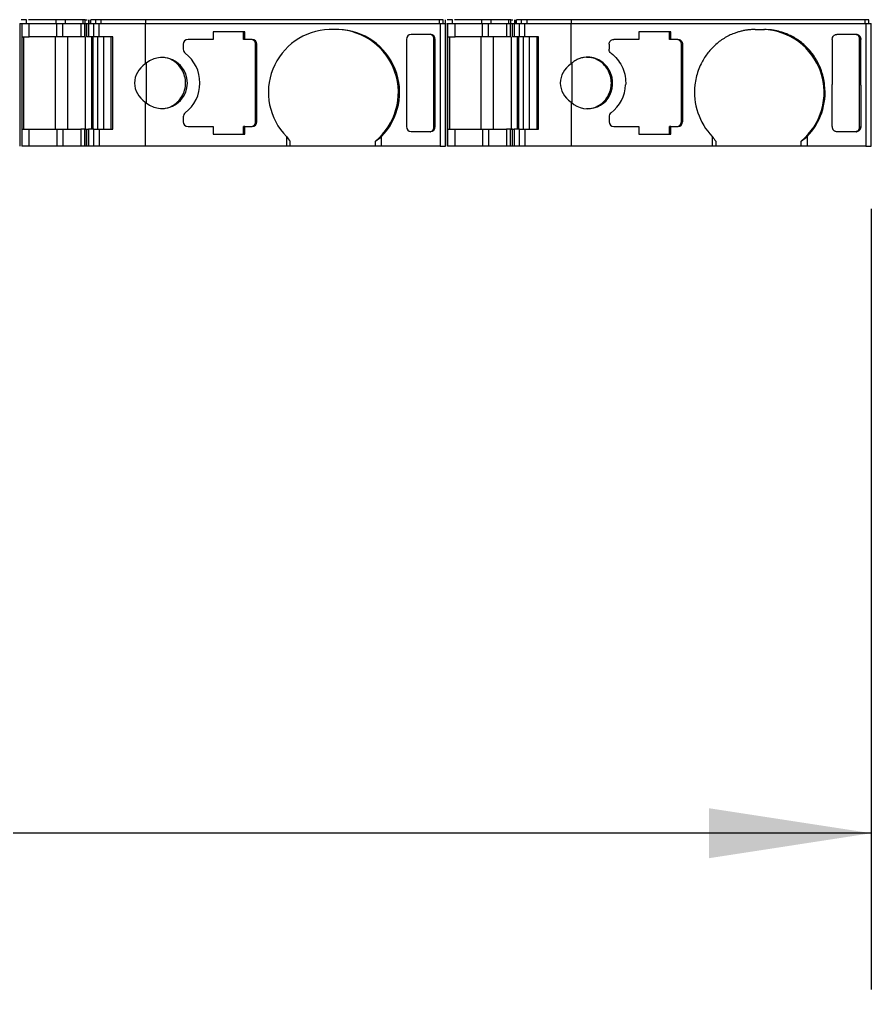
# Model space of a CAD drawing. Header units: millimetres. Extents: x 13 to 546, y 13 to 419.
# Tile 4 of 9: x 209 to 243, y 306 to 346. Entities that reach past the tile are written whole.
import ezdxf

# ---------------------------------------------------------------- set-up
doc = ezdxf.new("R2010")
doc.units = ezdxf.units.MM
doc.header["$LTSCALE"] = 2
doc.linetypes.add('SLD-Solid', pattern=[0])
doc.layers.add('DIMENSIONS', color=140, linetype='SLD-Solid', lineweight=25)
doc.styles.add('SLDTEXTSTYLE0', font='TXT', dxfattribs={"width": 0.7})
doc.dimstyles.new('SLDDIMSTYLE2', dxfattribs={"dimtxt": 4.316016, "dimasz": 6.604, "dimexe": 0, "dimexo": 0.0625, "dimgap": 1.079004, "dimtad": 0, "dimtih": 1, "dimtoh": 1, "dimrnd": 1e-09, "dimzin": 4, "dimdsep": 46, "dimtxsty": 'SLDTEXTSTYLE0', "dimsah": 1, "dimcen": 0.09, "dimadec": 0, "dimazin": 1, "dimtfac": 1, "dimtofl": 0, "dimtmove": 0, "dimatfit": 3, "dimfxl": 0, "dimfrac": 2, "dimtolj": 1, "dimtzin": 12, "dimarcsym": 0})

# ---------------------------------------------------------------- blocks, each defined once
blk = doc.blocks.new('_D_4')
at = {"layer": 'DIMENSIONS'}
for p, q in [((142.213, 338.249), (142.213, 306.504)), ((243.239, 338.249), (243.239, 306.504)), ((142.213, 312.854), (183.789, 312.854)), ((189.637, 312.854), (188.188, 312.854)), ((188.188, 312.854), (188.188, 305.995)), ((202.463, 312.854), (203.912, 312.854)), ((203.912, 312.854), (203.912, 305.995)), ((243.239, 312.854), (208.31, 312.854)), ((188.188, 305.995), (189.637, 305.995)), ((203.912, 305.995), (202.463, 305.995))]:
    blk.add_line(p, q, dxfattribs=at)
for points in [[(142.213, 312.854), (148.817, 311.838), (148.817, 313.87)], [(243.239, 312.854), (236.635, 313.87), (236.635, 311.838)]]:
    blk.add_solid(points, dxfattribs=at)
at = {"layer": 'DIMENSIONS', "char_height": 4.2333, "attachment_point": 1, "style": 'SLDTEXTSTYLE0'}
for s, insert in [('101.0', (187.842, 319.277)), ('3.98', (189.637, 311.452))]:
    blk.add_mtext(s, dxfattribs=dict(at, insert=insert))

msp = doc.modelspace()

# ---------------------------------------------------------------- linework, layer by layer
for p, q in [((208.58, 345.789), (208.58, 340.789)), ((208.58, 345.789), (208.667, 345.789)), ((208.862, 345.939), (208.643, 345.939)), ((208.667, 345.789), (208.667, 340.789)), ((208.667, 345.789), (208.969, 345.789)), ((208.862, 345.789), (208.862, 345.939)), ((210.061, 345.939), (208.943, 345.939)), ((208.969, 345.239), (208.969, 345.789)), ((208.969, 345.789), (210.087, 345.789)), ((210.061, 345.789), (210.061, 345.939)), ((210.087, 345.239), (210.087, 345.789)), ((210.087, 345.789), (210.332, 345.789)), ((210.332, 345.239), (210.332, 345.789)), ((210.332, 345.789), (211.067, 345.789)), ((210.428, 345.939), (210.428, 345.789)), ((211.164, 345.939), (210.428, 345.939)), ((211.067, 345.789), (211.067, 345.239)), ((211.067, 345.789), (211.231, 345.789)), ((211.164, 345.789), (211.164, 345.939)), ((211.231, 345.239), (211.231, 345.789)), ((211.231, 345.789), (211.298, 345.789)), ((211.246, 345.789), (211.246, 345.939)), ((211.246, 345.939), (211.32, 345.939)), ((211.298, 345.789), (211.298, 345.239)), ((211.298, 345.789), (211.305, 345.789)), ((211.305, 345.239), (211.305, 345.789)), ((211.305, 345.789), (211.377, 345.789)), ((211.377, 345.789), (211.377, 345.239)), ((211.377, 345.789), (211.595, 345.789)), ((211.398, 345.939), (211.398, 345.789)), ((211.401, 345.789), (211.401, 345.939)), ((211.473, 345.789), (211.473, 345.939)), ((211.595, 345.239), (211.595, 345.789)), ((211.595, 345.789), (211.812, 345.789)), ((211.674, 345.789), (211.674, 345.939)), ((211.899, 345.939), (211.674, 345.939)), ((211.812, 345.239), (211.812, 345.789)), ((211.812, 345.789), (213.693, 345.789)), ((211.899, 345.789), (211.899, 345.939)), ((213.71, 345.939), (211.899, 345.939)), ((213.693, 345.789), (213.693, 344.147)), ((213.693, 345.789), (225.688, 345.789)), ((213.71, 345.789), (213.71, 345.939)), ((225.662, 345.939), (213.71, 345.939)), ((225.662, 345.789), (225.662, 345.939)), ((225.688, 345.789), (225.688, 340.789)), ((225.688, 345.789), (225.91, 345.789)), ((225.81, 345.789), (225.81, 345.939)), ((225.81, 345.789), (225.81, 345.939)), ((225.89, 345.939), (225.89, 345.789)), ((225.91, 340.789), (225.91, 345.789)), ((225.91, 345.789), (225.91, 340.789)), ((225.958, 345.789), (225.996, 345.789)), ((226.19, 345.939), (225.971, 345.939)), ((225.996, 345.789), (225.996, 340.789)), ((225.996, 345.789), (226.297, 345.789)), ((226.19, 345.789), (226.19, 345.939)), ((227.389, 345.939), (226.271, 345.939)), ((226.297, 345.239), (226.297, 345.789)), ((226.297, 345.789), (227.415, 345.789)), ((227.389, 345.789), (227.389, 345.939)), ((227.415, 345.239), (227.415, 345.789)), ((227.415, 345.789), (227.66, 345.789)), ((227.66, 345.239), (227.66, 345.789)), ((227.66, 345.789), (228.396, 345.789)), ((227.757, 345.939), (227.757, 345.789)), ((228.492, 345.939), (227.757, 345.939)), ((228.396, 345.789), (228.396, 345.239)), ((228.396, 345.789), (228.559, 345.789)), ((228.492, 345.789), (228.492, 345.939)), ((228.559, 345.239), (228.559, 345.789)), ((228.559, 345.789), (228.626, 345.789)), ((228.574, 345.789), (228.574, 345.939)), ((228.574, 345.939), (228.649, 345.939)), ((228.626, 345.789), (228.626, 345.239)), ((228.626, 345.789), (228.633, 345.789)), ((228.633, 345.239), (228.633, 345.789)), ((228.633, 345.789), (228.705, 345.789)), ((228.705, 345.789), (228.705, 345.239)), ((228.705, 345.789), (228.924, 345.789)), ((228.726, 345.939), (228.726, 345.789)), ((228.73, 345.789), (228.73, 345.939)), ((228.802, 345.789), (228.802, 345.939)), ((228.924, 345.239), (228.924, 345.789)), ((228.924, 345.789), (229.141, 345.789)), ((229.003, 345.789), (229.003, 345.939)), ((229.227, 345.939), (229.003, 345.939)), ((229.141, 345.239), (229.141, 345.789)), ((229.141, 345.789), (231.021, 345.789)), ((229.227, 345.789), (229.227, 345.939)), ((231.038, 345.939), (229.227, 345.939)), ((231.021, 344.147), (231.021, 345.789)), ((231.021, 345.789), (243.017, 345.789)), ((231.038, 345.789), (231.038, 345.939)), ((242.991, 345.939), (231.038, 345.939)), ((242.991, 345.789), (242.991, 345.939)), ((243.017, 345.789), (243.017, 340.789)), ((243.017, 345.789), (243.239, 345.789)), ((243.139, 345.789), (243.139, 345.939)), ((243.139, 345.789), (243.139, 345.939)), ((243.239, 340.789), (243.239, 345.789)), ((243.239, 340.789), (243.239, 345.789)), ((208.667, 345.239), (208.969, 345.239)), ((208.755, 341.489), (208.755, 345.239)), ((210.087, 345.239), (208.969, 345.239)), ((210.035, 341.489), (210.035, 345.239)), ((211.067, 345.239), (210.332, 345.239)), ((210.525, 345.239), (210.525, 341.489)), ((211.261, 341.489), (211.261, 345.239)), ((211.377, 345.239), (211.305, 345.239)), ((211.498, 345.239), (211.498, 341.489)), ((211.57, 341.489), (211.57, 345.239)), ((211.812, 345.239), (211.595, 345.239)), ((211.742, 345.239), (211.742, 341.489)), ((212.369, 345.239), (211.812, 345.239)), ((211.986, 345.239), (211.986, 341.489)), ((212.292, 345.239), (212.292, 341.489)), ((212.369, 341.489), (212.369, 345.239)), ((217.745, 345.439), (216.449, 345.439)), ((216.449, 345.439), (216.449, 345.139)), ((217.693, 345.139), (217.693, 345.439)), ((217.745, 345.139), (217.745, 345.439)), ((221.565, 345.539), (221.178, 345.539)), ((225.292, 345.339), (224.511, 345.339)), ((225.352, 345.329), (225.3, 345.347)), ((225.996, 345.239), (226.297, 345.239)), ((226.084, 341.489), (226.084, 345.239)), ((227.415, 345.239), (226.297, 345.239)), ((227.364, 341.489), (227.364, 345.239)), ((228.396, 345.239), (227.66, 345.239)), ((227.853, 345.239), (227.853, 341.489)), ((228.589, 341.489), (228.589, 345.239)), ((228.705, 345.239), (228.633, 345.239)), ((228.826, 345.239), (228.826, 341.489)), ((228.898, 341.489), (228.898, 345.239)), ((229.141, 345.239), (228.924, 345.239)), ((229.07, 345.239), (229.07, 341.489)), ((229.697, 345.239), (229.141, 345.239)), ((229.314, 345.239), (229.314, 341.489)), ((229.62, 345.239), (229.62, 341.489)), ((229.697, 341.489), (229.697, 345.239)), ((235.073, 345.439), (233.778, 345.439)), ((233.778, 345.439), (233.778, 345.139)), ((235.021, 345.139), (235.021, 345.439)), ((235.073, 345.139), (235.073, 345.439)), ((238.507, 345.539), (238.893, 345.539)), ((242.62, 345.34), (241.839, 345.34)), ((215.238, 344.939), (215.238, 344.739)), ((216.449, 345.139), (215.431, 345.139)), ((217.745, 345.139), (217.693, 345.139)), ((218.039, 345.139), (217.745, 345.139)), ((218.181, 341.789), (218.181, 344.939)), ((218.232, 344.939), (218.181, 344.939)), ((218.232, 341.789), (218.232, 344.939)), ((224.318, 345.138), (224.318, 341.59)), ((225.433, 341.572), (225.433, 345.156)), ((225.485, 345.138), (225.433, 345.156)), ((225.485, 341.59), (225.485, 345.138)), ((232.564, 344.939), (232.564, 344.739)), ((233.778, 345.139), (232.76, 345.139)), ((235.073, 345.139), (235.021, 345.139)), ((235.368, 345.139), (235.073, 345.139)), ((235.509, 341.789), (235.509, 344.939)), ((235.561, 344.939), (235.509, 344.939)), ((235.561, 344.939), (235.561, 341.789)), ((241.646, 345.139), (241.646, 343.309)), ((242.762, 341.572), (242.762, 345.156)), ((242.762, 345.156), (242.813, 345.138)), ((242.813, 343.301), (242.813, 345.138)), ((213.727, 344.177), (213.727, 342.551)), ((231.055, 344.17), (231.055, 342.551)), ((241.646, 343.289), (241.646, 343.309)), ((241.646, 341.59), (241.646, 343.289)), ((242.813, 343.281), (242.813, 343.301)), ((242.813, 343.281), (242.813, 341.59)), ((213.693, 342.581), (213.693, 340.789)), ((231.021, 342.581), (231.021, 340.789)), ((215.238, 341.989), (215.238, 341.789)), ((232.566, 341.989), (232.566, 341.789)), ((215.431, 341.589), (216.449, 341.589)), ((216.449, 341.589), (216.449, 341.289)), ((217.693, 341.289), (217.693, 341.589)), ((217.745, 341.589), (217.693, 341.589)), ((217.745, 341.289), (217.745, 341.589)), ((217.745, 341.589), (218.039, 341.589)), ((218.232, 341.789), (218.181, 341.789)), ((225.485, 341.59), (225.433, 341.572)), ((232.76, 341.589), (233.778, 341.589)), ((233.778, 341.589), (233.778, 341.289)), ((235.021, 341.289), (235.021, 341.589)), ((235.073, 341.589), (235.021, 341.589)), ((235.073, 341.289), (235.073, 341.589)), ((235.073, 341.589), (235.368, 341.589)), ((235.561, 341.789), (235.509, 341.789)), ((242.762, 341.572), (242.813, 341.59)), ((208.667, 341.489), (208.969, 341.489)), ((208.969, 340.789), (208.969, 341.489)), ((208.969, 341.489), (210.087, 341.489)), ((210.087, 341.489), (210.087, 340.789)), ((210.087, 341.489), (210.332, 341.489)), ((210.332, 341.489), (210.332, 340.789)), ((210.332, 341.489), (211.067, 341.489)), ((211.067, 341.489), (211.067, 340.789)), ((211.231, 341.489), (211.067, 341.489)), ((211.231, 340.789), (211.231, 341.489)), ((211.231, 341.489), (211.298, 341.489)), ((211.298, 341.489), (211.298, 340.789)), ((211.305, 341.489), (211.298, 341.489)), ((211.305, 340.789), (211.305, 341.489)), ((211.305, 341.489), (211.377, 341.489)), ((211.377, 341.489), (211.377, 340.789)), ((211.595, 341.489), (211.377, 341.489)), ((211.595, 340.789), (211.595, 341.489)), ((211.595, 341.489), (211.812, 341.489)), ((211.812, 341.489), (211.812, 340.789)), ((211.812, 341.489), (212.369, 341.489)), ((216.449, 341.289), (217.745, 341.289)), ((219.44, 341.183), (219.44, 340.789)), ((223.303, 340.789), (223.303, 341.183)), ((224.511, 341.389), (225.292, 341.389)), ((225.996, 341.489), (226.297, 341.489)), ((226.297, 340.789), (226.297, 341.489)), ((226.297, 341.489), (227.415, 341.489)), ((227.415, 341.489), (227.415, 340.789)), ((227.415, 341.489), (227.66, 341.489)), ((227.66, 341.489), (227.66, 340.789)), ((227.66, 341.489), (228.396, 341.489)), ((228.396, 341.489), (228.396, 340.789)), ((228.559, 341.489), (228.396, 341.489)), ((228.559, 340.789), (228.559, 341.489)), ((228.559, 341.489), (228.626, 341.489)), ((228.626, 341.489), (228.626, 340.789)), ((228.633, 341.489), (228.626, 341.489)), ((228.633, 340.789), (228.633, 341.489)), ((228.633, 341.489), (228.705, 341.489)), ((228.705, 341.489), (228.705, 340.789)), ((228.924, 341.489), (228.705, 341.489)), ((228.924, 340.789), (228.924, 341.489)), ((228.924, 341.489), (229.141, 341.489)), ((229.141, 341.489), (229.141, 340.789)), ((229.141, 341.489), (229.697, 341.489)), ((233.778, 341.289), (235.073, 341.289)), ((236.768, 341.183), (236.768, 340.789)), ((240.632, 341.183), (240.632, 340.789)), ((241.839, 341.389), (242.62, 341.389)), ((208.969, 340.789), (208.667, 340.789)), ((210.087, 340.789), (208.969, 340.789)), ((210.332, 340.789), (210.087, 340.789)), ((211.067, 340.789), (210.332, 340.789)), ((211.231, 340.789), (211.067, 340.789)), ((211.298, 340.789), (211.231, 340.789)), ((211.305, 340.789), (211.298, 340.789)), ((211.377, 340.789), (211.305, 340.789)), ((211.595, 340.789), (211.377, 340.789)), ((211.812, 340.789), (211.595, 340.789)), ((213.693, 340.789), (211.812, 340.789)), ((219.44, 340.789), (213.693, 340.789)), ((219.581, 340.789), (219.44, 340.789)), ((219.581, 341.004), (219.581, 340.789)), ((223.059, 340.789), (219.581, 340.789)), ((223.059, 340.789), (223.059, 341.004)), ((223.303, 340.789), (223.059, 340.789)), ((225.688, 340.789), (223.303, 340.789)), ((226.297, 340.789), (225.995, 340.789)), ((227.415, 340.789), (226.297, 340.789)), ((227.66, 340.789), (227.415, 340.789)), ((228.396, 340.789), (227.66, 340.789)), ((228.559, 340.789), (228.396, 340.789)), ((228.626, 340.789), (228.559, 340.789)), ((228.633, 340.789), (228.626, 340.789)), ((228.705, 340.789), (228.633, 340.789)), ((228.924, 340.789), (228.705, 340.789)), ((229.141, 340.789), (228.924, 340.789)), ((231.021, 340.789), (229.141, 340.789)), ((236.768, 340.789), (231.021, 340.789)), ((236.91, 340.789), (236.768, 340.789)), ((236.91, 341.004), (236.91, 340.789)), ((240.387, 340.789), (236.91, 340.789)), ((240.387, 340.789), (240.387, 341.004)), ((240.632, 340.789), (240.387, 340.789)), ((243.017, 340.789), (240.632, 340.789))]:
    msp.add_line(p, q)
for centre, radius, start, end in [((221.262, 342.981), 2.56, 91.8635, 224.6205), ((221.431, 342.98), 2.56, 309.4625, 88.1703), ((221.485, 342.982), 2.558, 315.3025, 88.2135), ((238.76, 342.98), 2.56, 309.4625, 88.1703), ((215.435, 344.942), 0.197, 91.0103, 180.9756), ((218.036, 344.942), 0.197, 359.0242, 88.9898), ((214.371, 343.364), 1.036, 229.0813, 130.9187), ((215.44, 344.738), 0.202, 179.7299, 232.6484), ((214.386, 343.364), 1.529, 307.5097, 52.4903), ((231.7, 343.329), 1.01, 227.7401, 357.7528), ((231.728, 343.355), 1.514, 307.3217, 357.4911), ((238.646, 342.986), 2.603, 173.3028, 223.8245), ((238.754, 342.986), 2.603, 316.1756, 6.6972), ((215.44, 341.99), 0.202, 127.3516, 180.2701), ((232.769, 341.99), 0.202, 127.3516, 180.2701), ((215.435, 341.786), 0.197, 179.0242, 268.9898), ((218.036, 341.786), 0.197, 271.0102, 0.9757), ((232.763, 341.786), 0.197, 179.0241, 268.9901), ((235.364, 341.786), 0.197, 271.0102, 0.9758)]:
    msp.add_arc(centre, radius, start, end)
for centre, major_axis, ratio, start_param, end_param in [((224.511, 345.138), (0, 0.201), 0.96225, 6.283185, 7.853981), ((225.292, 345.138), (0, 0.201), 0.96225, 4.712389, 6.283185), ((214.569, 343.364), (1.315, 0), 0.79859, 2.300526, 3.982659), ((231.897, 343.364), (1.315, 0), 0.79859, 2.300526, 3.982659), ((224.511, 341.59), (0, 0.201), 0.96225, 1.570797, 3.141593), ((225.292, 341.59), (0, 0.201), 0.96225, 3.141593, 4.712389), ((220.713, 342.989), (0, 2.55), 0.707107, 2.357924, 2.463317), ((221.099, 342.989), (3.123, 0), 0.816497, 5.390665, 5.496057), ((238.041, 342.989), (0, 2.55), 0.707107, 2.357924, 2.463317), ((238.427, 342.989), (3.123, 0), 0.816497, 5.390665, 5.496057)]:
    msp.add_ellipse(centre, major_axis=major_axis, ratio=ratio, start_param=start_param, end_param=end_param)
for points, knots in [([(210.428, 345.939), (210.422, 345.939), (210.41, 345.939), (210.379, 345.939), (210.338, 345.939), (210.29, 345.939), (210.236, 345.939), (210.178, 345.939), (210.119, 345.939), (210.08, 345.939), (210.061, 345.939)], [0, 0, 0, 0, 0.127052, 0.249423, 0.37217, 0.500305, 0.623782, 0.750137, 0.874344, 1, 1, 1, 1]), ([(211.674, 345.939), (211.629, 345.939), (211.584, 345.939), (211.512, 345.939), (211.485, 345.939), (211.473, 345.939)], [0, 0, 0, 0, 0.5, 0.5, 1, 1, 1, 1]), ([(225.81, 345.939), (225.81, 345.939), (225.796, 345.939), (225.743, 345.939), (225.704, 345.939), (225.662, 345.939)], [0, 0, 0, 0, 0.5, 0.5, 1, 1, 1, 1]), ([(227.757, 345.939), (227.751, 345.939), (227.739, 345.939), (227.707, 345.939), (227.667, 345.939), (227.619, 345.939), (227.564, 345.939), (227.507, 345.939), (227.447, 345.939), (227.409, 345.939), (227.389, 345.939)], [0, 0, 0, 0, 0.127052, 0.249423, 0.37217, 0.500305, 0.623782, 0.750137, 0.874344, 1, 1, 1, 1]), ([(229.003, 345.939), (228.958, 345.939), (228.912, 345.939), (228.84, 345.939), (228.813, 345.939), (228.802, 345.939)], [0, 0, 0, 0, 0.5, 0.5, 1, 1, 1, 1]), ([(243.139, 345.939), (243.139, 345.939), (243.124, 345.939), (243.071, 345.939), (243.033, 345.939), (242.991, 345.939)], [0, 0, 0, 0, 0.5, 0.5, 1, 1, 1, 1]), ([(210.332, 345.239), (210.328, 345.239), (210.32, 345.239), (210.299, 345.239), (210.272, 345.239), (210.229, 345.239), (210.165, 345.239), (210.113, 345.239), (210.087, 345.239)], [0, 0, 0, 0, 0.12725, 0.249812, 0.372751, 0.501086, 0.749808, 1, 1, 1, 1]), ([(211.231, 345.239), (211.218, 345.239), (211.193, 345.239), (211.158, 345.239), (211.122, 345.239), (211.087, 345.239), (211.074, 345.239), (211.067, 345.239)], [0, 0, 0, 0, 0.1671954, 0.3318793, 0.5004188, 0.7494551, 1, 1, 1, 1]), ([(211.595, 345.239), (211.578, 345.239), (211.544, 345.239), (211.497, 345.239), (211.449, 345.239), (211.403, 345.239), (211.386, 345.239), (211.377, 345.239)], [0, 0, 0, 0, 0.167016, 0.332007, 0.500356, 0.749431, 1, 1, 1, 1]), ([(225.433, 345.156), (225.431, 345.182), (225.425, 345.234), (225.386, 345.296), (225.35, 345.318), (225.336, 345.327)], [0, 0, 0, 0, 0.3751424, 0.7523074, 1, 1, 1, 1]), ([(227.66, 345.239), (227.656, 345.239), (227.648, 345.239), (227.627, 345.239), (227.6, 345.239), (227.557, 345.239), (227.494, 345.239), (227.442, 345.239), (227.415, 345.239)], [0, 0, 0, 0, 0.12725, 0.249812, 0.372751, 0.501086, 0.749808, 1, 1, 1, 1]), ([(228.559, 345.239), (228.546, 345.239), (228.521, 345.239), (228.486, 345.239), (228.45, 345.239), (228.415, 345.239), (228.402, 345.239), (228.396, 345.239)], [0, 0, 0, 0, 0.167195, 0.331879, 0.500419, 0.749455, 1, 1, 1, 1]), ([(228.924, 345.239), (228.906, 345.239), (228.872, 345.239), (228.826, 345.239), (228.777, 345.239), (228.732, 345.239), (228.714, 345.239), (228.705, 345.239)], [0, 0, 0, 0, 0.167016, 0.332007, 0.500356, 0.749431, 1, 1, 1, 1]), ([(238.507, 345.539), (238.459, 345.538), (238.362, 345.537), (238.219, 345.523), (238.077, 345.502), (237.936, 345.471), (237.797, 345.433), (237.56, 345.351), (237.236, 345.192), (236.862, 344.906), (236.544, 344.555), (236.328, 344.199), (236.189, 343.87), (236.104, 343.584), (236.075, 343.388), (236.061, 343.289)], [0, 0, 0, 0, 0.040488, 0.080707, 0.120795, 0.160891, 0.201134, 0.241663, 0.370785, 0.50005, 0.629172, 0.758437, 0.839112, 0.919261, 1, 1, 1, 1]), ([(241.339, 343.289), (241.333, 343.339), (241.32, 343.437), (241.29, 343.583), (241.253, 343.727), (241.207, 343.868), (241.153, 344.006), (241.047, 344.241), (240.856, 344.555), (240.539, 344.906), (240.165, 345.192), (239.797, 345.372), (239.466, 345.475), (239.181, 345.529), (238.989, 345.536), (238.893, 345.539)], [0, 0, 0, 0, 0.040488, 0.080707, 0.120795, 0.160891, 0.201134, 0.241663, 0.370785, 0.50005, 0.629172, 0.758437, 0.839112, 0.919261, 1, 1, 1, 1]), ([(241.645, 345.139), (241.646, 345.148), (241.647, 345.175), (241.661, 345.227), (241.687, 345.261), (241.702, 345.281)], [0, 0, 0, 0, 0.186713, 0.520345, 1, 1, 1, 1]), ([(241.7, 345.281), (241.709, 345.29), (241.728, 345.308), (241.751, 345.319), (241.762, 345.325)], [0, 0, 0, 0, 0.506758, 1, 1, 1, 1]), ([(241.702, 345.281), (241.711, 345.289), (241.73, 345.307), (241.753, 345.318), (241.765, 345.324)], [0, 0, 0, 0, 0.476028, 1, 1, 1, 1]), ([(241.765, 345.324), (241.777, 345.329), (241.801, 345.338), (241.826, 345.339), (241.839, 345.34)], [0, 0, 0, 0, 0.482739, 1, 1, 1, 1]), ([(242.618, 345.34), (242.63, 345.339), (242.656, 345.338), (242.68, 345.329), (242.692, 345.325)], [0, 0, 0, 0, 0.492523, 1, 1, 1, 1]), ([(242.762, 345.156), (242.759, 345.182), (242.754, 345.235), (242.708, 345.299), (242.663, 345.339), (242.633, 345.344), (242.628, 345.345)], [0, 0, 0, 0, 0.311919, 0.625519, 0.936852, 1, 1, 1, 1]), ([(242.692, 345.325), (242.703, 345.319), (242.726, 345.308), (242.745, 345.29), (242.755, 345.281)], [0, 0, 0, 0, 0.493226, 1, 1, 1, 1]), ([(242.755, 345.281), (242.763, 345.272), (242.78, 345.252), (242.791, 345.228), (242.796, 345.216)], [0, 0, 0, 0, 0.475488, 1, 1, 1, 1]), ([(242.796, 345.216), (242.801, 345.203), (242.809, 345.178), (242.812, 345.152), (242.813, 345.138)], [0, 0, 0, 0, 0.489462, 1, 1, 1, 1]), ([(242.813, 345.138), (242.813, 345.138), (242.813, 345.139), (242.813, 345.139), (242.813, 345.165), (242.809, 345.191), (242.799, 345.216)], [0.75, 0.75, 0.75, 0.75, 0.7514303, 0.7514303, 0.7514303, 1.0014303, 1.0014303, 1.0014303, 1.0014303]), ([(218.181, 344.939), (218.18, 344.952), (218.179, 344.979), (218.168, 345.016), (218.149, 345.051), (218.117, 345.091), (218.064, 345.131), (218.013, 345.136), (217.987, 345.139)], [0, 0, 0, 0, 0.1272, 0.249746, 0.3727, 0.501075, 0.749743, 1, 1, 1, 1]), ([(232.564, 344.939), (232.564, 344.991), (232.585, 345.044), (232.656, 345.118), (232.706, 345.139), (232.757, 345.139)], [0, 0, 0, 0, 0.5, 0.5, 1, 1, 1, 1]), ([(235.509, 344.939), (235.508, 344.952), (235.507, 344.979), (235.496, 345.016), (235.478, 345.051), (235.446, 345.091), (235.392, 345.131), (235.341, 345.136), (235.316, 345.139)], [0, 0, 0, 0, 0.1272001, 0.2497464, 0.3727003, 0.5010746, 0.7497428, 1, 1, 1, 1]), ([(235.365, 345.139), (235.378, 345.138), (235.403, 345.137), (235.439, 345.125), (235.473, 345.106), (235.511, 345.074), (235.55, 345.018), (235.557, 344.966), (235.561, 344.939)], [0, 0, 0, 0, 0.125146, 0.250292, 0.375438, 0.500584, 0.743064, 1, 1, 1, 1]), ([(214.316, 342.322), (214.384, 342.323), (214.545, 342.325), (214.786, 342.42), (215.016, 342.585), (215.193, 342.81), (215.306, 343.076), (215.344, 343.364), (215.306, 343.652), (215.193, 343.918), (215.016, 344.143), (214.786, 344.308), (214.545, 344.403), (214.384, 344.405), (214.316, 344.406)], [0, 0, 0, 0, 0.06394, 0.151152, 0.238364, 0.325576, 0.412788, 0.5, 0.587212, 0.674424, 0.761636, 0.848848, 0.93606, 1, 1, 1, 1]), ([(232.709, 343.289), (232.71, 343.323), (232.713, 343.39), (232.705, 343.492), (232.686, 343.611), (232.646, 343.745), (232.558, 343.937), (232.399, 344.144), (232.15, 344.32), (231.863, 344.416), (231.608, 344.419), (231.408, 344.375), (231.266, 344.318), (231.135, 344.244), (231.059, 344.179), (231.021, 344.147)], [0, 0, 0, 0, 0.040822, 0.0815, 0.122417, 0.186295, 0.250391, 0.377994, 0.500029, 0.622063, 0.749666, 0.813544, 0.87764, 0.938766, 1, 1, 1, 1]), ([(231.645, 342.322), (231.713, 342.323), (231.874, 342.325), (232.115, 342.42), (232.344, 342.585), (232.522, 342.81), (232.634, 343.076), (232.672, 343.364), (232.634, 343.652), (232.522, 343.918), (232.344, 344.143), (232.115, 344.308), (231.874, 344.403), (231.713, 344.405), (231.645, 344.406)], [0, 0, 0, 0, 0.0639396, 0.1511517, 0.2383637, 0.3255758, 0.4127879, 0.5, 0.5872121, 0.6744242, 0.7616363, 0.8488483, 0.9360604, 1, 1, 1, 1]), ([(232.646, 344.577), (232.829, 344.439), (232.98, 344.256), (233.187, 343.839), (233.242, 343.605), (233.243, 343.37)], [0, 0, 0, 0, 0.5, 0.5, 1, 1, 1, 1]), ([(217.987, 341.589), (218, 341.59), (218.026, 341.591), (218.062, 341.603), (218.095, 341.621), (218.134, 341.655), (218.173, 341.71), (218.178, 341.763), (218.181, 341.789)], [0, 0, 0, 0, 0.1272001, 0.2497464, 0.3727003, 0.5010746, 0.7497428, 1, 1, 1, 1]), ([(225.299, 341.383), (225.304, 341.384), (225.334, 341.389), (225.379, 341.429), (225.426, 341.493), (225.431, 341.546), (225.433, 341.572)], [0, 0, 0, 0, 0.060989, 0.374143, 0.685907, 1, 1, 1, 1]), ([(235.316, 341.589), (235.329, 341.59), (235.354, 341.591), (235.39, 341.603), (235.424, 341.621), (235.462, 341.655), (235.501, 341.71), (235.506, 341.763), (235.509, 341.789)], [0, 0, 0, 0, 0.1272, 0.249746, 0.3727, 0.501075, 0.749743, 1, 1, 1, 1]), ([(241.646, 341.59), (241.646, 341.59), (241.646, 341.589), (241.646, 341.589), (241.646, 341.563), (241.651, 341.537), (241.661, 341.513), (241.671, 341.488), (241.685, 341.466), (241.703, 341.448)], [0.5, 0.5, 0.5, 0.5, 0.5007532, 0.5007532, 0.5007532, 0.7507532, 0.7507532, 0.7507532, 1.0007532, 1.0007532, 1.0007532, 1.0007532]), ([(242.628, 341.383), (242.633, 341.384), (242.663, 341.389), (242.707, 341.429), (242.754, 341.493), (242.759, 341.546), (242.762, 341.572)], [0, 0, 0, 0, 0.060989, 0.374143, 0.685907, 1, 1, 1, 1]), ([(242.813, 341.59), (242.812, 341.577), (242.809, 341.55), (242.797, 341.512), (242.78, 341.476), (242.763, 341.457), (242.755, 341.447)], [0, 0, 0, 0, 0.257238, 0.503925, 0.763691, 1, 1, 1, 1]), ([(242.757, 341.448), (242.775, 341.466), (242.789, 341.488), (242.809, 341.537), (242.813, 341.563), (242.813, 341.589), (242.813, 341.59), (242.813, 341.59), (242.813, 341.59)], [-0.0014336, -0.0014336, -0.0014336, -0.0014336, 0.2485664, 0.2485664, 0.4985664, 0.4985664, 0.4985664, 0.5, 0.5, 0.5, 0.5]), ([(241.763, 341.404), (241.751, 341.409), (241.728, 341.421), (241.709, 341.438), (241.7, 341.447)], [0, 0, 0, 0, 0.493226, 1, 1, 1, 1]), ([(241.703, 341.448), (241.721, 341.429), (241.742, 341.414), (241.765, 341.404), (241.789, 341.394), (241.814, 341.389), (241.839, 341.389)], [0, 0, 0, 0, 0.25, 0.25, 0.25, 0.5, 0.5, 0.5, 0.5]), ([(242.692, 341.404), (242.68, 341.399), (242.656, 341.39), (242.63, 341.389), (242.618, 341.388)], [0, 0, 0, 0, 0.507478, 1, 1, 1, 1]), ([(242.62, 341.389), (242.646, 341.389), (242.671, 341.394), (242.694, 341.404), (242.718, 341.414), (242.739, 341.429), (242.757, 341.448)], [0.5, 0.5, 0.5, 0.5, 0.75, 0.75, 0.75, 1, 1, 1, 1]), ([(242.755, 341.447), (242.745, 341.438), (242.726, 341.421), (242.703, 341.409), (242.692, 341.404)], [0, 0, 0, 0, 0.506758, 1, 1, 1, 1]), ([(225.688, 340.789), (225.751, 340.789), (225.809, 340.789), (225.888, 340.789), (225.91, 340.789), (225.91, 340.789)], [0, 0, 0, 0, 0.5, 0.5, 1, 1, 1, 1]), ([(243.017, 340.789), (243.08, 340.789), (243.137, 340.789), (243.217, 340.789), (243.239, 340.789), (243.239, 340.789)], [0, 0, 0, 0, 0.5, 0.5, 1, 1, 1, 1])]:
    msp.add_open_spline(points, degree=3, knots=knots)
for points in [[(211.246, 345.939), (211.207, 345.939), (211.174, 345.939), (211.164, 345.939)], [(228.574, 345.939), (228.536, 345.939), (228.502, 345.939), (228.492, 345.939)], [(242.694, 345.324), (242.671, 345.334), (242.646, 345.34), (242.62, 345.34)], [(242.757, 345.281), (242.739, 345.299), (242.718, 345.314), (242.694, 345.324)], [(242.799, 345.216), (242.789, 345.24), (242.775, 345.262), (242.757, 345.281)], [(232.643, 344.577), (232.594, 344.614), (232.564, 344.676), (232.564, 344.739)], [(233.242, 343.35), (233.242, 343.33), (233.242, 343.309), (233.241, 343.289)], [(233.243, 343.37), (233.243, 343.364), (233.243, 343.357), (233.242, 343.35)]]:
    msp.add_open_spline(points, degree=3)

# ---------------------------------------------------------------- dimensions: what is measured, and where the dimension line sits
at = {"layer": 'DIMENSIONS'}
dim = msp.add_linear_dim(base=(243.239, 312.854), p1=(142.213, 340.789), p2=(243.239, 340.789), angle=360, dimstyle='SLDDIMSTYLE2', dxfattribs=at)
dim.commit()
dim.dimension.update_dxf_attribs({"geometry": '_D_4', "text_midpoint": (196.05, 312.854), "dimtype": 160})

doc.saveas('drawing.dxf')
